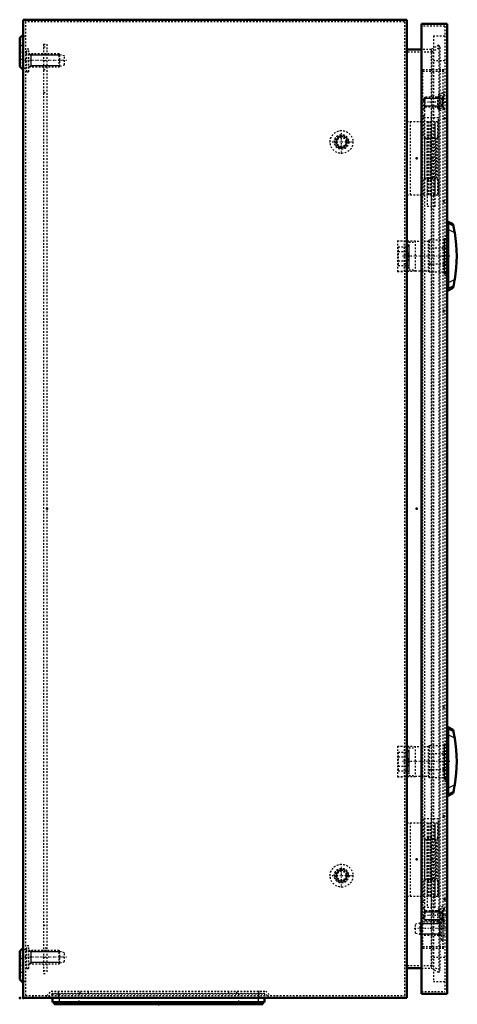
# Model space of a CAD drawing. Header units: millimetres. Extents: x 0 to 1537, y 0 to 1316.
# Tile 5 of 6: x 823 to 1091, y 314 to 918. Entities that reach past the tile are written whole.
import ezdxf

# ---------------------------------------------------------------- set-up
doc = ezdxf.new("R2010")
doc.units = ezdxf.units.MM
doc.linetypes.add('Center', pattern=[1.5, 0.45, -0.5, 0.05, -0.5])
doc.linetypes.add('Dashed', pattern=[2, 1, -1])
for name, color, linetype, lineweight in [('2d ConnectionPoints', 7, 'Continuous', 50), ('AM_0', 7, 'Continuous', 50), ('AM_4', 3, 'Continuous', 25), ('AM_5', 3, 'Continuous', 25), ('AM_7', 7, 'Center', 25), ('AM_9', 6, 'Dashed', 25)]:
    doc.layers.add(name, color=color, linetype=linetype, lineweight=lineweight)

# ---------------------------------------------------------------- blocks, each defined once
blk = doc.blocks.new('27_AG02_GPG_0__0_in_MAS0604026R5_0__1300')
at = {"layer": 'AM_0'}
for p, q in [((843, 317.97), (843, 315.47)), ((843, 315.47), (973, 315.47)), ((973, 317.97), (973, 315.47))]:
    blk.add_line(p, q, dxfattribs=at)
at = {"layer": 'AM_4'}
for p, q in [((847, 317.97), (847, 315.47)), ((969, 317.97), (969, 315.47))]:
    blk.add_line(p, q, dxfattribs=at)
at = {"layer": 'AM_9'}
for p, q in [((843, 320.47), (973, 320.47)), ((843, 320.47), (843, 317.97)), ((847, 320.47), (847, 317.97)), ((859, 320.47), (859, 315.47)), ((957, 320.47), (957, 315.47)), ((969, 320.47), (969, 317.97)), ((973, 320.47), (973, 317.97))]:
    blk.add_line(p, q, dxfattribs=at)
blk = doc.blocks.new('28_AF02R5_GP_0__0_in_MAS0604026R5_0__1300')
at = {"layer": 'AM_0'}
for p, q in [((844, 315.47), (844, 314.07)), ((844, 314.07), (972, 314.07)), ((972, 315.47), (972, 314.07))]:
    blk.add_line(p, q, dxfattribs=at)
at = {"layer": 'AM_4'}
for p, q in [((849, 315.47), (849, 314.07)), ((967, 315.47), (967, 314.07))]:
    blk.add_line(p, q, dxfattribs=at)
blk = doc.blocks.new('29_AMP06040_MPL_0__0_in_MAS0604026R5_0__1300')
at = {"layer": 'AM_9'}
for p, q in [((837.5, 902.97), (839.5, 902.97)), ((837.5, 902.97), (837.5, 332.97)), ((837.5, 901.22), (839.5, 901.22)), ((839.5, 902.97), (839.5, 332.97)), ((837.5, 892.97), (839.5, 892.97)), ((837.5, 887.47), (839.5, 887.47)), ((837.5, 873.37), (839.5, 873.37)), ((837.5, 362.57), (839.5, 362.57)), ((839.5, 348.47), (837.5, 348.47)), ((837.5, 342.97), (839.5, 342.97)), ((837.5, 334.72), (839.5, 334.72)), ((837.5, 332.97), (839.5, 332.97))]:
    blk.add_line(p, q, dxfattribs=at)
blk = doc.blocks.new('30_MMSH06SS_0__right_1_0_in_MAS0604026R5_0__1300')
at = {"layer": 'AM_7'}
blk.add_line((1075.2, 860.59), (1075.2, 800.75), dxfattribs=at)
at = {"layer": 'AM_9'}
for p, q in [((1070.7, 857.87), (1070.7, 845.87)), ((1079.7, 857.87), (1070.7, 857.87)), ((1079.7, 845.87), (1079.7, 857.87)), ((1060.3, 855.47), (1060.3, 810.47)), ((1060.3, 855.47), (1079.09, 855.47)), ((1062.3, 855.47), (1062.3, 810.47)), ((1072.7, 855.47), (1072.7, 845.87)), ((1072.75, 855.47), (1072.75, 803.47)), ((1073.44, 855.47), (1073.44, 810.47)), ((1074.59, 855.47), (1074.59, 810.47)), ((1077.36, 855.47), (1077.36, 845.87)), ((1077.65, 803.47), (1077.65, 855.47)), ((1077.7, 845.87), (1077.7, 855.47)), ((1079.09, 855.47), (1079.09, 845.87)), ((1070.7, 845.87), (1079.7, 845.87)), ((1074.66, 820.07), (1074.66, 845.87)), ((1076.39, 845.87), (1076.39, 820.07)), ((1070.7, 820.07), (1079.7, 820.07)), ((1070.7, 820.07), (1070.7, 810.47)), ((1072.7, 820.07), (1072.7, 810.47)), ((1077.36, 820.07), (1077.36, 810.47)), ((1077.7, 810.47), (1077.7, 820.07)), ((1079.09, 820.07), (1079.09, 810.47)), ((1079.7, 810.47), (1079.7, 820.07)), ((1060.3, 810.47), (1079.7, 810.47)), ((1077.65, 803.47), (1072.75, 803.47))]:
    blk.add_line(p, q, dxfattribs=at)
blk = doc.blocks.new('31_ALL503_0_0__1_0_in_MAS0604026R5_0__1300')
at = {"layer": 'AM_0'}
for p, q in [((1085.6, 441.97), (1085.6, 483.97)), ((1088.64, 482.46), (1085.6, 483.97)), ((1088.89, 481.29), (1088.64, 482.47)), ((1085.6, 476.47), (1085, 476.47)), ((1085, 449.47), (1085.6, 449.47)), ((1085.6, 441.97), (1088.64, 443.47)), ((1088.64, 443.47), (1088.89, 444.65))]:
    blk.add_line(p, q, dxfattribs=at)
for points in [[(1089.63, 477.34), (1089.35, 478.94), (1089.09, 480.33), (1088.95, 480.99), (1088.89, 481.29)], [(1088.89, 444.65), (1088.97, 445.01), (1089.09, 445.64), (1089.31, 446.78), (1089.55, 448.11), (1089.63, 448.59)]]:
    blk.add_lwpolyline(points, dxfattribs=at)
blk.add_arc((1001.9, 462.97), 88.9, 350.69559, 9.30441, dxfattribs=at)
at = {"layer": 'AM_4'}
for p, q in [((1088.89, 481.29), (1085.6, 482.91)), ((1089.63, 477.34), (1085.6, 479.33)), ((1089.63, 448.59), (1085.6, 446.6)), ((1088.89, 444.65), (1085.6, 443.02))]:
    blk.add_line(p, q, dxfattribs=at)
at = {"layer": 'AM_5'}
blk.add_line((1083.1, 473.97), (1083.1, 451.97), dxfattribs=at)
at = {"layer": 'AM_7'}
blk.add_line((1086.61, 462.97), (1057.51, 462.97), dxfattribs=at)
at = {"layer": 'AM_9'}
for p, q in [((1054.54, 472.43), (1054.54, 453.51)), ((1054.54, 472.43), (1058.54, 472.43)), ((1061.42, 472.16), (1054.54, 472.24)), ((1058.54, 472.43), (1058.54, 453.51)), ((1058.54, 472.37), (1065.42, 472.29)), ((1061.42, 472.16), (1061.42, 453.78)), ((1061.42, 471.46), (1065.42, 471.46)), ((1065.42, 472.29), (1065.42, 453.64)), ((1073.6, 471.97), (1065.42, 471.97)), ((1073.6, 472.37), (1074.1, 472.87)), ((1073.6, 453.57), (1073.6, 472.37)), ((1074.1, 472.87), (1084.6, 472.87)), ((1074.1, 453.07), (1074.1, 472.87)), ((1084.6, 452.82), (1084.6, 473.12)), ((1054.92, 468.74), (1059.94, 468.74)), ((1054.92, 468.74), (1054.92, 457.19)), ((1054.92, 465.85), (1059.94, 465.85)), ((1060.24, 469.55), (1059.94, 468.74)), ((1060.24, 469.55), (1060.24, 456.38)), ((1061.41, 468.74), (1061.4, 469.35)), ((1061.4, 469.35), (1061.4, 456.58)), ((1061.41, 468.74), (1061.42, 468.74)), ((1061.41, 465.85), (1061.42, 465.85)), ((1061.41, 460.08), (1061.41, 465.85)), ((1074.1, 467.76), (1073.6, 467.65)), ((1084.6, 467.76), (1074.1, 467.76)), ((1085, 467.58), (1084.6, 467.58)), ((1054.92, 460.08), (1059.94, 460.08)), ((1061.41, 460.08), (1061.42, 460.08)), ((1054.54, 453.7), (1061.42, 453.78)), ((1054.54, 453.51), (1058.54, 453.51)), ((1054.92, 457.19), (1059.94, 457.19)), ((1065.42, 453.64), (1058.54, 453.56)), ((1059.94, 457.19), (1060.24, 456.38)), ((1061.4, 456.58), (1061.41, 457.19)), ((1061.41, 457.19), (1061.42, 457.19)), ((1061.42, 454.47), (1065.42, 454.47)), ((1065.42, 453.97), (1073.6, 453.97)), ((1073.6, 458.29), (1074.1, 458.17)), ((1074.1, 453.07), (1073.6, 453.57)), ((1074.1, 458.17), (1084.6, 458.17)), ((1084.6, 453.07), (1074.1, 453.07)), ((1084.6, 458.35), (1085, 458.35))]:
    blk.add_line(p, q, dxfattribs=at)
for points in [[(1059.94, 468.74), (1059.66, 467.32), (1059.94, 465.85)], [(1059.94, 465.85), (1059.93, 465.79), (1059.67, 463.35), (1059.82, 460.83), (1059.94, 460.08)], [(1059.94, 460.08), (1059.66, 458.66), (1059.94, 457.19)]]:
    blk.add_lwpolyline(points, dxfattribs=at)
for centre, start, end in [((1060.8, 469.35), 0.32177, 160), ((1060.8, 456.59), 200, 359.67823)]:
    blk.add_arc(centre, 0.6, start, end, dxfattribs=at)
blk = doc.blocks.new('32_ALL503_0_0__2_0_in_MAS0604026R5_0__1300')
at = {"layer": 'AM_0'}
for p, q in [((1085.6, 751.97), (1085.6, 793.97)), ((1088.64, 792.46), (1085.6, 793.97)), ((1088.89, 791.29), (1088.64, 792.47)), ((1085.6, 786.47), (1085, 786.47)), ((1085, 759.47), (1085.6, 759.47)), ((1085.6, 751.97), (1088.64, 753.47)), ((1088.64, 753.47), (1088.89, 754.65))]:
    blk.add_line(p, q, dxfattribs=at)
for points in [[(1089.63, 787.34), (1089.35, 788.94), (1089.09, 790.33), (1088.95, 790.99), (1088.89, 791.29)], [(1088.89, 754.65), (1088.97, 755.01), (1089.09, 755.64), (1089.31, 756.78), (1089.55, 758.11), (1089.63, 758.59)]]:
    blk.add_lwpolyline(points, dxfattribs=at)
blk.add_arc((1001.9, 772.97), 88.9, 350.69559, 9.30441, dxfattribs=at)
at = {"layer": 'AM_4'}
for p, q in [((1088.89, 791.29), (1085.6, 792.91)), ((1089.63, 787.34), (1085.6, 789.33)), ((1089.63, 758.59), (1085.6, 756.6)), ((1088.89, 754.65), (1085.6, 753.02))]:
    blk.add_line(p, q, dxfattribs=at)
at = {"layer": 'AM_5'}
blk.add_line((1083.1, 783.97), (1083.1, 761.97), dxfattribs=at)
at = {"layer": 'AM_7'}
blk.add_line((1086.61, 772.97), (1057.51, 772.97), dxfattribs=at)
at = {"layer": 'AM_9'}
for p, q in [((1054.54, 782.43), (1054.54, 763.51)), ((1054.54, 782.43), (1058.54, 782.43)), ((1061.42, 782.16), (1054.54, 782.24)), ((1058.54, 782.43), (1058.54, 763.51)), ((1058.54, 782.37), (1065.42, 782.29)), ((1060.24, 779.55), (1059.94, 778.74)), ((1060.24, 779.55), (1060.24, 766.38)), ((1061.41, 778.74), (1061.4, 779.35)), ((1061.4, 779.35), (1061.4, 766.58)), ((1061.42, 782.16), (1061.42, 763.78)), ((1061.42, 781.46), (1065.42, 781.46)), ((1065.42, 782.29), (1065.42, 763.64)), ((1073.6, 781.97), (1065.42, 781.97)), ((1073.6, 782.37), (1074.1, 782.87)), ((1073.6, 763.57), (1073.6, 782.37)), ((1074.1, 782.87), (1084.6, 782.87)), ((1074.1, 763.07), (1074.1, 782.87)), ((1084.6, 762.82), (1084.6, 783.12)), ((1054.92, 778.74), (1059.94, 778.74)), ((1054.92, 778.74), (1054.92, 767.19)), ((1054.92, 775.85), (1059.94, 775.85)), ((1061.41, 778.74), (1061.42, 778.74)), ((1061.41, 775.85), (1061.42, 775.85)), ((1061.41, 770.08), (1061.41, 775.85)), ((1074.1, 777.76), (1073.6, 777.65)), ((1084.6, 777.76), (1074.1, 777.76)), ((1085, 777.58), (1084.6, 777.58)), ((1054.92, 770.08), (1059.94, 770.08)), ((1054.92, 767.19), (1059.94, 767.19)), ((1059.94, 767.19), (1060.24, 766.38)), ((1061.4, 766.58), (1061.41, 767.19)), ((1061.41, 770.08), (1061.42, 770.08)), ((1061.41, 767.19), (1061.42, 767.19)), ((1073.6, 768.29), (1074.1, 768.17)), ((1074.1, 768.17), (1084.6, 768.17)), ((1084.6, 768.35), (1085, 768.35)), ((1054.54, 763.7), (1061.42, 763.78)), ((1054.54, 763.51), (1058.54, 763.51)), ((1065.42, 763.64), (1058.54, 763.56)), ((1061.42, 764.47), (1065.42, 764.47)), ((1065.42, 763.97), (1073.6, 763.97)), ((1074.1, 763.07), (1073.6, 763.57)), ((1084.6, 763.07), (1074.1, 763.07))]:
    blk.add_line(p, q, dxfattribs=at)
for points in [[(1059.94, 778.74), (1059.66, 777.32), (1059.94, 775.85)], [(1059.94, 775.85), (1059.93, 775.79), (1059.67, 773.35), (1059.82, 770.83), (1059.94, 770.08)], [(1059.94, 770.08), (1059.66, 768.66), (1059.94, 767.19)]]:
    blk.add_lwpolyline(points, dxfattribs=at)
for centre, start, end in [((1060.8, 779.35), 0.32177, 160), ((1060.8, 766.59), 200, 359.67823)]:
    blk.add_arc(centre, 0.6, start, end, dxfattribs=at)
blk = doc.blocks.new('33_ADP06040R5_0__0_in_MAS0604026R5_0__1300')
at = {"layer": 'AM_0'}
for p, q in [((1069.3, 915.47), (1085, 915.47)), ((1069.3, 915.47), (1069.3, 320.47)), ((1085, 915.47), (1085, 320.47)), ((1069.3, 320.47), (1085, 320.47))]:
    blk.add_line(p, q, dxfattribs=at)
at = {"layer": 'AM_5'}
for p, q in [((1070.9, 869.85), (1080.5, 869.85)), ((1080.5, 869.85), (1081.9, 869.85)), ((1081.9, 870.47), (1081.9, 869.85)), ((1081.9, 870.47), (1081.9, 864.47)), ((1070.9, 865.08), (1080.5, 865.08)), ((1080.5, 865.08), (1081.9, 865.08)), ((1081.9, 864.47), (1081.9, 865.08)), ((1070.9, 370.85), (1080.5, 370.85)), ((1080.5, 370.85), (1081.9, 370.85)), ((1081.9, 371.47), (1081.9, 370.85)), ((1081.9, 371.47), (1081.9, 365.47)), ((1068.4, 363.7), (1080.23, 363.7)), ((1070.9, 366.08), (1080.5, 366.08)), ((1080.23, 364.47), (1080.23, 356.47)), ((1080.5, 363.88), (1080.23, 363.7)), ((1080.5, 366.08), (1081.9, 366.08)), ((1081.4, 364.47), (1080.5, 363.88)), ((1081.9, 365.47), (1081.9, 366.08)), ((1068.4, 357.23), (1080.23, 357.23)), ((1080.5, 357.06), (1080.23, 357.23)), ((1081.4, 356.47), (1080.5, 357.06))]:
    blk.add_line(p, q, dxfattribs=at)
at = {"layer": 'AM_7'}
for p, q in [((1084.13, 867.47), (1070.27, 867.47)), ((1084.13, 368.47), (1070.27, 368.47)), ((1084.39, 360.47), (1064.7, 360.47))]:
    blk.add_line(p, q, dxfattribs=at)
at = {"layer": 'AM_9'}
for p, q in [((1083.5, 913.97), (1069.3, 913.97)), ((1083.5, 913.97), (1083.5, 321.97)), ((1076.5, 907.97), (1076.5, 327.97)), ((1076.5, 907.97), (1083.5, 907.97)), ((1076.5, 892.97), (1083.5, 892.97)), ((1070, 887.47), (1083.5, 887.47)), ((1070, 348.47), (1070, 887.47)), ((1070, 886.47), (1083.5, 886.47)), ((1082.3, 887.47), (1082.3, 348.47)), ((1071.51, 870.47), (1070.9, 869.85)), ((1070.9, 865.08), (1070.9, 869.85)), ((1082.7, 870.47), (1071.51, 870.47)), ((1071.51, 864.47), (1071.51, 870.47)), ((1079.3, 863.81), (1079.3, 871.12)), ((1080.5, 870.72), (1079.3, 870.72)), ((1082.3, 872.96), (1080.36, 872.48)), ((1080.36, 862.45), (1080.36, 872.48)), ((1083.5, 872.03), (1080.5, 871.28)), ((1083.5, 873.47), (1082.3, 873.47)), ((1082.3, 869.72), (1083.5, 869.72)), ((1082.7, 863.97), (1082.7, 870.97)), ((1083.5, 870.97), (1082.7, 870.97)), ((1071.2, 868.47), (1070, 868.47)), ((1071.2, 867.47), (1070, 867.47)), ((1070.9, 865.08), (1071.51, 864.47)), ((1071.2, 367.47), (1071.2, 868.47)), ((1071.51, 864.47), (1082.7, 864.47)), ((1079.3, 864.22), (1080.5, 864.22)), ((1080.5, 863.65), (1083.5, 862.91)), ((1082.3, 867.22), (1083.5, 867.22)), ((1082.7, 863.97), (1083.5, 863.97)), ((1071.2, 863.46), (1070, 863.46)), ((1071.2, 862.46), (1070, 862.46)), ((1071.2, 859.21), (1070, 859.21)), ((1071.2, 858.21), (1070, 858.21)), ((1080.36, 862.45), (1082.3, 861.97)), ((1082.3, 863.47), (1083.5, 863.47)), ((1071.1, 845.22), (1079.3, 845.22)), ((1071.1, 845.22), (1071.1, 820.72)), ((1072.6, 845.22), (1072.6, 820.72)), ((1077.8, 845.22), (1077.8, 820.72)), ((1078.59, 820.72), (1078.59, 845.22)), ((1079.3, 845.22), (1079.3, 820.72)), ((1071.1, 820.72), (1079.3, 820.72)), ((1082.3, 807.17), (1083.5, 807.17)), ((1082.3, 806.17), (1083.5, 806.17)), ((1085, 784.97), (1083.5, 784.97)), ((1083.5, 783.72), (1085, 783.72)), ((1083.5, 783.12), (1085, 783.12)), ((1083.5, 777.93), (1085, 777.93)), ((1083.5, 768), (1085, 768)), ((1083.5, 762.82), (1085, 762.82)), ((1083.5, 762.22), (1085, 762.22)), ((1083.5, 760.97), (1085, 760.97)), ((1082.3, 739.77), (1083.5, 739.77)), ((1082.3, 738.77), (1083.5, 738.77)), ((1082.3, 497.17), (1083.5, 497.17)), ((1082.3, 496.17), (1083.5, 496.17)), ((1085, 474.97), (1083.5, 474.97)), ((1083.5, 473.72), (1085, 473.72)), ((1083.5, 473.12), (1085, 473.12)), ((1083.5, 467.93), (1085, 467.93)), ((1083.5, 458), (1085, 458)), ((1083.5, 452.82), (1085, 452.82)), ((1083.5, 452.22), (1085, 452.22)), ((1083.5, 450.97), (1085, 450.97)), ((1082.3, 429.77), (1083.5, 429.77)), ((1082.3, 428.77), (1083.5, 428.77)), ((1071.1, 415.22), (1079.3, 415.22)), ((1071.1, 415.22), (1071.1, 390.72)), ((1072.6, 415.22), (1072.6, 390.72)), ((1077.8, 415.22), (1077.8, 390.72)), ((1078.59, 390.72), (1078.59, 415.22)), ((1079.3, 415.22), (1079.3, 390.72)), ((1071.1, 390.72), (1079.3, 390.72)), ((1071.2, 377.73), (1070, 377.73)), ((1070, 376.73), (1071.2, 376.73)), ((1071.2, 373.47), (1070, 373.47)), ((1071.2, 372.47), (1070, 372.47)), ((1071.2, 368.47), (1070, 368.47)), ((1071.51, 371.47), (1070.9, 370.85)), ((1070.9, 366.08), (1070.9, 370.85)), ((1082.7, 371.47), (1071.51, 371.47)), ((1071.51, 365.47), (1071.51, 371.47)), ((1079.3, 364.81), (1079.3, 372.12)), ((1080.5, 371.72), (1079.3, 371.72)), ((1082.3, 373.96), (1080.36, 373.48)), ((1080.36, 363.45), (1080.36, 373.48)), ((1083.5, 373.03), (1080.5, 372.28)), ((1083.5, 372.47), (1082.3, 372.47)), ((1082.3, 368.72), (1083.5, 368.72)), ((1082.7, 364.97), (1082.7, 371.97)), ((1083.5, 371.97), (1082.7, 371.97)), ((1068.4, 363.97), (1065.6, 363.22)), ((1065.6, 357.72), (1065.6, 363.22)), ((1068.9, 364.47), (1068.4, 363.97)), ((1068.4, 356.97), (1068.4, 363.97)), ((1068.9, 356.47), (1068.9, 364.47)), ((1081.4, 364.47), (1068.9, 364.47)), ((1071.2, 367.47), (1070, 367.47)), ((1070.9, 366.08), (1071.51, 365.47)), ((1071.51, 365.47), (1082.7, 365.47)), ((1079.3, 365.22), (1080.5, 365.22)), ((1080.36, 363.45), (1082.3, 362.97)), ((1080.5, 364.65), (1083.5, 363.91)), ((1081.4, 353.47), (1081.4, 367.47)), ((1082.6, 367.47), (1081.4, 367.47)), ((1082.3, 366.22), (1083.5, 366.22)), ((1082.3, 362.47), (1083.5, 362.47)), ((1082.6, 353.47), (1082.6, 367.47)), ((1083.5, 364.55), (1082.6, 364.97)), ((1082.7, 364.97), (1083.5, 364.97)), ((1065.6, 357.72), (1068.4, 356.97)), ((1068.4, 356.97), (1068.9, 356.47)), ((1068.9, 356.47), (1081.4, 356.47)), ((1082.6, 355.97), (1083.5, 356.39)), ((1081.4, 353.47), (1082.6, 353.47)), ((1070, 349.47), (1083.5, 349.47)), ((1070, 348.47), (1083.5, 348.47)), ((1076.5, 342.97), (1083.5, 342.97)), ((1076.5, 327.97), (1083.5, 327.97)), ((1069.3, 321.97), (1083.5, 321.97))]:
    blk.add_line(p, q, dxfattribs=at)
for points in [[(1082.3, 869.75), (1081.99, 869.56), (1080.81, 868.6), (1080.5, 868.17)], [(1080.5, 866.76), (1080.6, 866.61), (1081.29, 865.88), (1082.3, 865.18)], [(1080.5, 369.17), (1080.6, 369.33), (1081.29, 370.06), (1082.3, 370.75)], [(1082.3, 366.18), (1081.99, 366.38), (1080.81, 367.34), (1080.5, 367.76)]]:
    blk.add_lwpolyline(points, dxfattribs=at)
for centre, start, end in [((1080.7, 871.12), 104, 180), ((1080.7, 863.81), 180, 256), ((1080.7, 372.12), 104, 180), ((1080.7, 364.81), 180, 256)]:
    blk.add_arc(centre, 1.4, start, end, dxfattribs=at)
blk = doc.blocks.new('34_MMSH06SS_0__right_2_0_in_MAS0604026R5_0__1300')
at = {"layer": 'AM_7'}
blk.add_line((1075.2, 430.59), (1075.2, 370.75), dxfattribs=at)
at = {"layer": 'AM_9'}
for p, q in [((1060.3, 425.47), (1079.09, 425.47)), ((1060.3, 425.47), (1060.3, 380.47)), ((1062.3, 425.47), (1062.3, 380.47)), ((1070.7, 427.87), (1070.7, 415.87)), ((1079.7, 427.87), (1070.7, 427.87)), ((1072.7, 425.47), (1072.7, 415.87)), ((1072.75, 425.47), (1072.75, 373.47)), ((1073.44, 425.47), (1073.44, 380.47)), ((1074.59, 425.47), (1074.59, 380.47)), ((1077.36, 425.47), (1077.36, 415.87)), ((1077.65, 373.47), (1077.65, 425.47)), ((1077.7, 415.87), (1077.7, 425.47)), ((1079.09, 425.47), (1079.09, 415.87)), ((1079.7, 415.87), (1079.7, 427.87)), ((1070.7, 415.87), (1079.7, 415.87)), ((1074.66, 390.07), (1074.66, 415.87)), ((1076.39, 415.87), (1076.39, 390.07)), ((1070.7, 390.07), (1079.7, 390.07)), ((1070.7, 390.07), (1070.7, 380.47)), ((1072.7, 390.07), (1072.7, 380.47)), ((1077.36, 390.07), (1077.36, 380.47)), ((1077.7, 380.47), (1077.7, 390.07)), ((1079.09, 390.07), (1079.09, 380.47)), ((1079.7, 380.47), (1079.7, 390.07)), ((1060.3, 380.47), (1079.7, 380.47)), ((1077.65, 373.47), (1072.75, 373.47))]:
    blk.add_line(p, q, dxfattribs=at)
blk = doc.blocks.new('35_MAS0604026_0__0_in_MAS0604026R5_0__1300')
at = {"layer": 'AM_0'}
for p, q in [((825, 917.97), (1060.2, 917.97)), ((825, 917.97), (825, 317.97)), ((1060.2, 917.97), (1060.2, 317.97)), ((825, 908.75), (823, 906.75)), ((823, 906.75), (823, 889.19)), ((1069.3, 899.67), (1060.2, 899.67)), ((823, 889.19), (825, 887.19)), ((825, 348.75), (823, 346.75)), ((823, 346.75), (823, 329.19)), ((1060.2, 336.27), (1069.3, 336.27)), ((823, 329.19), (825, 327.19)), ((825, 317.97), (1060.2, 317.97))]:
    blk.add_line(p, q, dxfattribs=at)
at = {"layer": 'AM_5'}
for p, q in [((828.5, 896.97), (829.67, 896.2)), ((829.67, 896.97), (829.67, 888.97)), ((837.5, 896.2), (829.67, 896.2)), ((839.5, 896.2), (837.5, 896.2)), ((847.5, 896.2), (839.5, 896.2)), ((828.5, 888.97), (829.67, 889.73)), ((837.5, 889.73), (829.67, 889.73)), ((839.5, 889.73), (837.5, 889.73)), ((847.5, 889.73), (839.5, 889.73)), ((828.5, 346.97), (829.67, 346.2)), ((829.67, 346.97), (829.67, 338.97)), ((837.5, 346.2), (829.67, 346.2)), ((839.5, 346.2), (837.5, 346.2)), ((847.5, 346.2), (839.5, 346.2)), ((828.5, 338.97), (829.67, 339.73)), ((837.5, 339.73), (829.67, 339.73)), ((839.5, 339.73), (837.5, 339.73)), ((847.5, 339.73), (839.5, 339.73))]:
    blk.add_line(p, q, dxfattribs=at)
for centre in [(1020.2, 842.97), (1020.2, 392.97)]:
    blk.add_arc(centre, 3.23, 75, 15, dxfattribs=at)
at = {"layer": 'AM_7'}
for p, q in [((826.57, 897.97), (822.83, 897.97)), ((851.49, 892.97), (825.2, 892.97)), ((1020.2, 835.62), (1020.2, 850.32)), ((1012.85, 842.97), (1027.55, 842.97)), ((1020.2, 385.62), (1020.2, 400.32)), ((1012.85, 392.97), (1027.55, 392.97)), ((851.49, 342.97), (825.2, 342.97)), ((826.57, 337.97), (822.83, 337.97)), ((846.46, 322.38), (846.46, 317.76)), ((969.54, 322.38), (969.54, 317.76)), ((835, 317.9), (835, 319.44))]:
    blk.add_line(p, q, dxfattribs=at)
at = {"layer": 'AM_9'}
for p, q in [((826.4, 916.57), (826.4, 319.37)), ((1058.8, 916.57), (826.4, 916.57)), ((1058.8, 916.57), (1058.8, 319.37)), ((826.4, 908.17), (824.4, 906.17)), ((824.4, 906.17), (824.4, 889.77)), ((824.4, 902.22), (823, 902.22)), ((827.3, 885.97), (827.3, 899.97)), ((828.5, 899.97), (827.3, 899.97)), ((828.5, 885.97), (828.5, 899.97)), ((1079.8, 902.32), (1075.2, 899.67)), ((1075.58, 898.27), (1080.5, 901.11)), ((1080.5, 901.11), (1079.8, 902.32)), ((1079.8, 902.32), (1079.8, 333.61)), ((1080.5, 901.11), (1080.5, 334.82)), ((827.3, 897.47), (826.4, 897.05)), ((847, 896.97), (828.5, 896.97)), ((847.5, 896.47), (847, 896.97)), ((847, 888.97), (847, 896.97)), ((850.3, 895.72), (847.5, 896.47)), ((847.5, 889.47), (847.5, 896.47)), ((850.3, 890.22), (850.3, 895.72)), ((1058.8, 898.27), (1075.58, 898.27)), ((1075.2, 899.67), (1069.3, 899.67)), ((1075.2, 899.67), (1075.2, 336.27)), ((1075.58, 898.27), (1075.58, 337.67)), ((823, 893.72), (824.4, 893.72)), ((824.4, 889.77), (826.4, 887.77)), ((826.4, 888.89), (827.3, 888.47)), ((828.5, 888.97), (847, 888.97)), ((847, 888.97), (847.5, 889.47)), ((847.5, 889.47), (850.3, 890.22)), ((827.3, 885.97), (828.5, 885.97)), ((826.4, 348.17), (824.4, 346.17)), ((824.4, 346.17), (824.4, 329.77)), ((827.3, 347.47), (826.4, 347.05)), ((827.3, 335.97), (827.3, 349.97)), ((828.5, 349.97), (827.3, 349.97)), ((828.5, 335.97), (828.5, 349.97)), ((847, 346.97), (828.5, 346.97)), ((847.5, 346.47), (847, 346.97)), ((847, 338.97), (847, 346.97)), ((850.3, 345.72), (847.5, 346.47)), ((847.5, 339.47), (847.5, 346.47)), ((850.3, 340.22), (850.3, 345.72)), ((824.4, 342.22), (823, 342.22)), ((826.4, 338.89), (827.3, 338.47)), ((828.5, 338.97), (847, 338.97)), ((847, 338.97), (847.5, 339.47)), ((847.5, 339.47), (850.3, 340.22)), ((823, 333.72), (824.4, 333.72)), ((827.3, 335.97), (828.5, 335.97)), ((1075.58, 337.67), (1058.8, 337.67)), ((1069.3, 336.27), (1075.2, 336.27)), ((1075.2, 336.27), (1079.8, 333.61)), ((1080.5, 334.82), (1075.58, 337.67)), ((1079.8, 333.61), (1080.5, 334.82)), ((824.4, 329.77), (826.4, 327.77)), ((839.42, 319.37), (842.22, 322.17)), ((842.8, 320.77), (840, 317.97)), ((842.22, 322.17), (973.78, 322.17)), ((973.2, 320.77), (842.8, 320.77)), ((846.46, 322.17), (846.46, 319.37)), ((860, 320.77), (860, 322.17)), ((865, 320.77), (865, 322.17)), ((951, 320.77), (951, 322.17)), ((956, 320.77), (956, 322.17)), ((969.54, 319.37), (969.54, 322.17)), ((976, 317.97), (973.2, 320.77)), ((973.78, 322.17), (976.58, 319.37)), ((826.4, 319.37), (1058.8, 319.37)), ((830.65, 319.37), (830.65, 317.97)), ((839.35, 317.97), (839.35, 319.37)), ((846.46, 319.15), (846.46, 317.97)), ((969.54, 319.15), (969.54, 317.97))]:
    blk.add_line(p, q, dxfattribs=at)
for centre, radius in [((1020.2, 842.97), 7), ((1020.2, 842.97), 4.5), ((1020.2, 842.97), 4.08), ((1020.2, 842.97), 4), ((1020.2, 842.97), 3.5), ((1020.2, 842.97), 2.75), ((1020.2, 392.97), 7), ((1020.2, 392.97), 4.5), ((1020.2, 392.97), 4.08), ((1020.2, 392.97), 4), ((1020.2, 392.97), 3.5), ((1020.2, 392.97), 2.75)]:
    blk.add_circle(centre, radius, dxfattribs=at)

msp = doc.modelspace()

# ---------------------------------------------------------------- linework, layer by layer
at = {"layer": '2d ConnectionPoints'}
for p in [(1083.5, 857.467), (1066.3, 832.967), (1066.3, 832.967), (1075.2, 832.967), (1061.422, 772.967), (1085, 772.967), (1085, 772.967), (839.5, 617.967), (839.5, 617.967), (1066.3, 617.967), (1061.422, 462.967), (1085, 462.967), (1085, 462.967), (1066.3, 402.967), (1066.3, 402.967), (1075.2, 402.967), (1075.2, 402.967), (1083.5, 378.467), (823, 317.967), (825, 317.967), (908, 314.067), (908, 314.067), (908, 314.067)]:
    msp.add_point(p, dxfattribs=at)

# ---------------------------------------------------------------- block references
for name in ['35_MAS0604026_0__0_in_MAS0604026R5_0__1300', '33_ADP06040R5_0__0_in_MAS0604026R5_0__1300', '29_AMP06040_MPL_0__0_in_MAS0604026R5_0__1300', '30_MMSH06SS_0__right_1_0_in_MAS0604026R5_0__1300', '32_ALL503_0_0__2_0_in_MAS0604026R5_0__1300', '31_ALL503_0_0__1_0_in_MAS0604026R5_0__1300', '34_MMSH06SS_0__right_2_0_in_MAS0604026R5_0__1300', '27_AG02_GPG_0__0_in_MAS0604026R5_0__1300', '28_AF02R5_GP_0__0_in_MAS0604026R5_0__1300']:
    msp.add_blockref(name, (0, 0))

doc.saveas('drawing.dxf')
